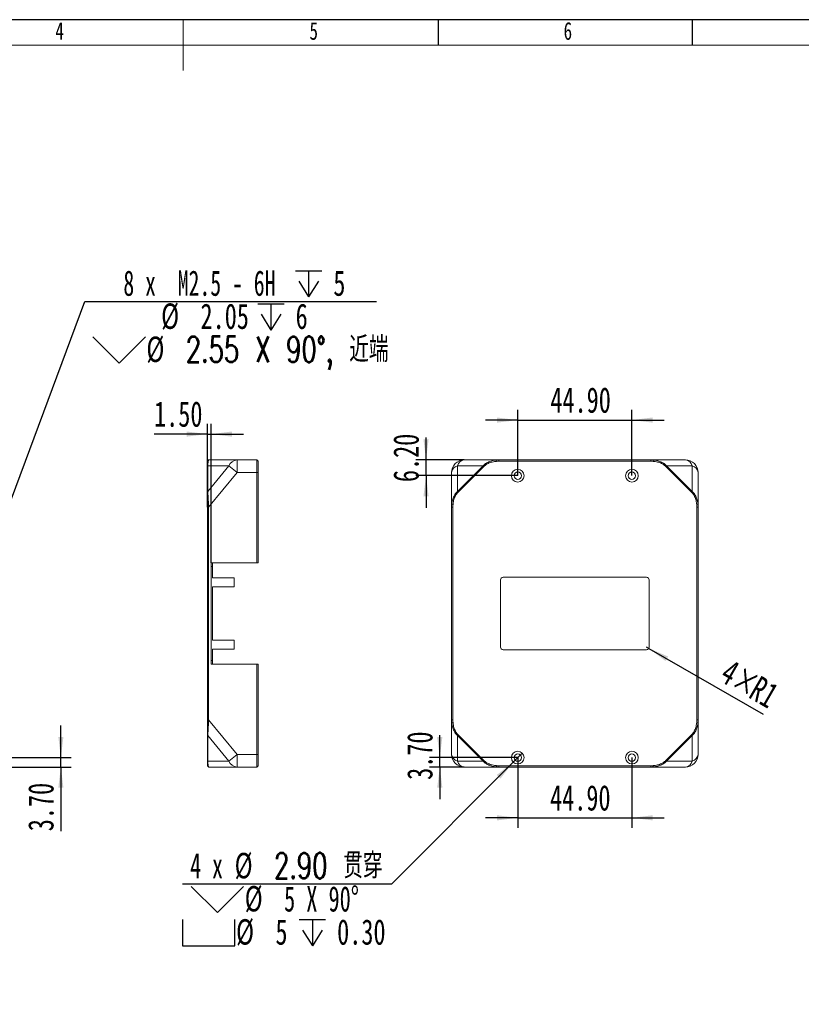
# Model space of a CAD drawing. Header units: millimetres. Extents: x -8 to 916, y -4 to 297.
# Tile 4 of 6: x 188 to 341, y 103 to 297. Entities that reach past the tile are written whole.
import ezdxf

# ---------------------------------------------------------------- set-up
doc = ezdxf.new("R2010")
doc.units = ezdxf.units.MM
for name, color, linetype in [('10', 7, 'Continuous'), ('5', 7, 'Continuous'), ('9', 7, 'Continuous')]:
    doc.layers.add(name, color=color, linetype=linetype)
doc.styles.add('SLDTEXTSTYLE0', font='TXT', dxfattribs={"width": 0.7, "bigfont": 'bigfont'})
doc.styles.add('SLDTEXTSTYLE1', font='TXT', dxfattribs={"width": 0.7})
doc.styles.add('SLDTEXTSTYLE4', font='TXT', dxfattribs={"width": 0.628571})
doc.styles.add('SLDTEXTSTYLE5', font='TXT', dxfattribs={"width": 0.633333})
doc.styles.add('SLDTEXTSTYLE6', font='TXT', dxfattribs={"width": 0.642857})
doc.dimstyles.new('SLDDIMSTYLE2', dxfattribs={"dimtxt": 5, "dimasz": 4.08, "dimexe": 0, "dimexo": 0.0625, "dimgap": 1.25, "dimtad": 2, "dimlfac": 2, "dimrnd": 1e-09, "dimzin": 4, "dimdsep": 46, "dimtxsty": 'SLDTEXTSTYLE1', "dimsah": 1, "dimcen": 0.09, "dimadec": 0, "dimazin": 1, "dimtfac": 1, "dimtmove": 0, "dimatfit": 0, "dimfxl": 0, "dimfrac": 2, "dimtolj": 1, "dimtzin": 12, "dimarcsym": 0})
doc.dimstyles.new('SLDDIMSTYLE3', dxfattribs={"dimtxt": 5, "dimasz": 4.08, "dimexe": 0, "dimexo": 0.0625, "dimgap": 1.25, "dimtad": 0, "dimtih": 1, "dimtoh": 1, "dimdec": 6, "dimlfac": 2, "dimrnd": 1e-09, "dimzin": 12, "dimdsep": 46, "dimtxsty": 'SLDTEXTSTYLE1', "dimblk1": 'NONE', "dimsah": 1, "dimcen": 0, "dimadec": 0, "dimazin": 3, "dimtfac": 1, "dimtmove": 0, "dimatfit": 3, "dimldrblk": 'NONE', "dimfxl": 0, "dimfrac": 2, "dimtolj": 1, "dimtzin": 12, "dimarcsym": 0})
doc.dimstyles.new('SLDDIMSTYLE5', dxfattribs={"dimtxt": 5, "dimasz": 4.08, "dimexe": 0, "dimexo": 0.0625, "dimgap": 1.25, "dimtad": 0, "dimtih": 1, "dimtoh": 1, "dimlfac": 2, "dimrnd": 1e-09, "dimzin": 4, "dimdsep": 46, "dimtxsty": 'SLDTEXTSTYLE1', "dimblk1": 'NONE', "dimsah": 1, "dimcen": 0, "dimadec": 0, "dimazin": 1, "dimtfac": 1, "dimtmove": 0, "dimatfit": 3, "dimldrblk": 'NONE', "dimfxl": 0, "dimfrac": 2, "dimtolj": 1, "dimtzin": 12, "dimarcsym": 0})
doc.dimstyles.new('SLDDIMSTYLE6', dxfattribs={"dimtxt": 5, "dimasz": 4.08, "dimexe": 0, "dimexo": 0.0625, "dimgap": 1.25, "dimtad": 2, "dimlfac": 2, "dimrnd": 1e-09, "dimzin": 12, "dimdsep": 46, "dimtxsty": 'SLDTEXTSTYLE1', "dimsah": 1, "dimcen": 0, "dimadec": 0, "dimazin": 3, "dimtfac": 1, "dimtofl": 0, "dimtmove": 0, "dimatfit": 3, "dimfxl": 0, "dimfrac": 2, "dimtolj": 1, "dimtzin": 12, "dimarcsym": 0})

# ---------------------------------------------------------------- blocks, each defined once
blk = doc.blocks.new('_D_4')
at = {"layer": '10'}
for p, q in [((195.79, 151.75), (195.79, 158.1)), ((173.68, 151.75), (197.79, 151.75)), ((195.79, 149.9), (195.79, 151.75)), ((184.21, 149.9), (197.79, 149.9)), ((195.79, 149.9), (195.79, 137.26))]:
    blk.add_line(p, q, dxfattribs=at)
for points in [[(195.79, 151.75), (196.3, 155.83), (195.29, 155.83)], [(195.79, 149.9), (195.29, 145.82), (196.3, 145.82)]]:
    blk.add_solid(points, dxfattribs=at)
at = {"layer": '10', "insert": (189.35, 137.26), "char_height": 5, "attachment_point": 1, "rotation": 90, "style": 'SLDTEXTSTYLE1'}
blk.add_mtext('3.70', dxfattribs=at)
blk = doc.blocks.new('SW_SYMBOL_HOLE_DEPTH')
at = {"layer": '10', "color": 0}
for p, q in [((0, 875), (800, 875)), ((400, 875), (400, 75)), ((100, 555), (400, 75)), ((700, 555), (400, 75))]:
    blk.add_line(p, q, dxfattribs=at)
blk = doc.blocks.new('SW_SYMBOL_HOLE_SINK')
at = {"layer": '10', "color": 0}
for p, q in [((0, 875), (800, 75)), ((800, 75), (1600, 875))]:
    blk.add_line(p, q, dxfattribs=at)
blk = doc.blocks.new('_D_6')
at = {"layer": '10'}
for p, q in [((182.63, 193.47), (200.52, 241.54)), ((200.52, 241.54), (257.9, 241.54)), ((182.19, 192.27), (182.63, 193.47))]:
    blk.add_line(p, q, dxfattribs=at)
blk.add_solid([(182.63, 193.47), (184.53, 197.11), (183.58, 197.47)], dxfattribs=at)
at = {"layer": '10', "xscale": 0.006445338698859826, "yscale": 0.006445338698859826, "zscale": 0.006445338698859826}
for name, p in [('SW_SYMBOL_HOLE_DEPTH', (241.96, 241.95)), ('SW_SYMBOL_HOLE_DEPTH', (234.54, 235.43)), ('SW_SYMBOL_HOLE_SINK', (202.1, 228.91))]:
    blk.add_blockref(name, p, dxfattribs=at)
at = {"layer": '10', "char_height": 5, "attachment_point": 1}
for s, insert, style in [('8 x  M2.5 - 6H', (208.09, 247.65), 'SLDTEXTSTYLE4'), ('5', (249.4, 247.65), 'SLDTEXTSTYLE1'), ('%%c', (215.52, 241.15), 'SLDTEXTSTYLE1'), ('2.05', (223.27, 241.13), 'SLDTEXTSTYLE1'), ('6', (241.98, 241.13), 'SLDTEXTSTYLE1'), ('%%c', (212.62, 234.63), 'SLDTEXTSTYLE1'), ('2.55 X 90\\M+1818B, \\M+18BDF\\M+1925B', (220.38, 234.61), 'SLDTEXTSTYLE0')]:
    blk.add_mtext(s, dxfattribs=dict(at, insert=insert, style=style))
blk = doc.blocks.new('_NONE')
blk = doc.blocks.new('_D_7')
at = {"layer": '10'}
for p, q in [((224.62, 201.04), (224.62, 217.43)), ((225.37, 190.12), (225.37, 217.43)), ((224.62, 215.43), (214.13, 215.43)), ((224.62, 215.43), (225.37, 215.43)), ((225.37, 215.43), (231.72, 215.43))]:
    blk.add_line(p, q, dxfattribs=at)
for points in [[(224.62, 215.43), (220.54, 215.94), (220.54, 214.92)], [(225.37, 215.43), (229.45, 214.92), (229.45, 215.94)]]:
    blk.add_solid(points, dxfattribs=at)
at = {"layer": '10', "insert": (214.13, 221.88), "char_height": 5, "attachment_point": 1, "style": 'SLDTEXTSTYLE1'}
blk.add_mtext('1.50', dxfattribs=at)
blk = doc.blocks.new('_D_9')
at = {"layer": '10'}
for p, q in [((285.69, 207.25), (285.69, 220.19)), ((308.14, 207.25), (308.14, 220.19)), ((285.69, 218.19), (279.34, 218.19)), ((285.69, 218.19), (308.14, 218.19)), ((308.14, 218.19), (314.49, 218.19))]:
    blk.add_line(p, q, dxfattribs=at)
for points in [[(285.69, 218.19), (281.61, 218.7), (281.61, 217.68)], [(308.14, 218.19), (312.22, 217.68), (312.22, 218.7)]]:
    blk.add_solid(points, dxfattribs=at)
at = {"layer": '10', "insert": (292.1, 224.64), "char_height": 5, "attachment_point": 1, "style": 'SLDTEXTSTYLE1'}
blk.add_mtext('44.90', dxfattribs=at)
blk = doc.blocks.new('_D_10')
at = {"layer": '10'}
for p, q in [((267.64, 210.35), (267.64, 214.74)), ((275.17, 210.35), (265.64, 210.35)), ((267.64, 207.25), (267.64, 210.35)), ((285.69, 207.25), (265.64, 207.25)), ((267.64, 207.25), (267.64, 200.9))]:
    blk.add_line(p, q, dxfattribs=at)
for points in [[(267.64, 210.35), (268.15, 214.43), (267.13, 214.43)], [(267.64, 207.25), (267.13, 203.17), (268.15, 203.17)]]:
    blk.add_solid(points, dxfattribs=at)
at = {"layer": '10', "insert": (261.2, 205.98), "char_height": 5, "attachment_point": 1, "rotation": 90, "style": 'SLDTEXTSTYLE1'}
blk.add_mtext('6.20', dxfattribs=at)
blk = doc.blocks.new('_D_11')
at = {"layer": '10'}
for p, q in [((285.69, 151.75), (285.69, 137.9)), ((308.14, 151.75), (308.14, 137.9)), ((285.69, 139.9), (279.34, 139.9)), ((285.69, 139.9), (308.14, 139.9)), ((308.14, 139.9), (314.49, 139.9))]:
    blk.add_line(p, q, dxfattribs=at)
for points in [[(285.69, 139.9), (281.61, 140.4), (281.61, 139.39)], [(308.14, 139.9), (312.22, 139.39), (312.22, 140.4)]]:
    blk.add_solid(points, dxfattribs=at)
at = {"layer": '10', "insert": (292.04, 146.34), "char_height": 5, "attachment_point": 1, "style": 'SLDTEXTSTYLE1'}
blk.add_mtext('44.90', dxfattribs=at)
blk = doc.blocks.new('_D_12')
at = {"layer": '10'}
for p, q in [((270.35, 151.75), (270.35, 156.14)), ((285.69, 151.75), (268.35, 151.75)), ((270.35, 149.9), (270.35, 151.75)), ((275.17, 149.9), (268.35, 149.9)), ((270.35, 149.9), (270.35, 143.55))]:
    blk.add_line(p, q, dxfattribs=at)
for points in [[(270.35, 151.75), (270.86, 155.83), (269.84, 155.83)], [(270.35, 149.9), (269.84, 145.82), (270.86, 145.82)]]:
    blk.add_solid(points, dxfattribs=at)
at = {"layer": '10', "insert": (263.91, 147.37), "char_height": 5, "attachment_point": 1, "rotation": 90, "style": 'SLDTEXTSTYLE1'}
blk.add_mtext('3.70', dxfattribs=at)
blk = doc.blocks.new('SW_SYMBOL_HOLE_SPOT')
at = {"layer": '10', "color": 0}
for p, q in [((0, 875), (0, 75)), ((1600, 75), (1600, 875)), ((0, 75), (1600, 75))]:
    blk.add_line(p, q, dxfattribs=at)
blk = doc.blocks.new('_D_13')
at = {"layer": '10'}
for p, q in [((286.58, 152.63), (284.81, 150.86)), ((284.81, 150.86), (260.82, 126.87)), ((260.82, 126.87), (219.74, 126.87))]:
    blk.add_line(p, q, dxfattribs=at)
blk.add_solid([(284.81, 150.86), (281.57, 148.34), (282.28, 147.62)], dxfattribs=at)
at = {"layer": '10', "xscale": 0.006445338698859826, "yscale": 0.006445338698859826, "zscale": 0.006445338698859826}
for name, p in [('SW_SYMBOL_HOLE_SINK', (221.44, 120.75)), ('SW_SYMBOL_HOLE_SPOT', (219.74, 114.23)), ('SW_SYMBOL_HOLE_DEPTH', (242.7, 114.23))]:
    blk.add_blockref(name, p, dxfattribs=at)
at = {"layer": '10', "char_height": 5, "attachment_point": 1}
for s, insert, style in [('4 x', (221.23, 132.98), 'SLDTEXTSTYLE5'), ('%%c', (229.98, 133), 'SLDTEXTSTYLE1'), ('2.90 贯\\M+190FA', (237.74, 132.98), 'SLDTEXTSTYLE0'), ('%%c', (231.96, 126.48), 'SLDTEXTSTYLE1'), ('5 X 90°', (239.71, 126.45), 'SLDTEXTSTYLE6'), ('%%c', (230.26, 119.95), 'SLDTEXTSTYLE1'), ('5', (238.01, 119.93), 'SLDTEXTSTYLE1'), ('0.30', (250.15, 119.93), 'SLDTEXTSTYLE1')]:
    blk.add_mtext(s, dxfattribs=dict(at, insert=insert, style=style))
blk = doc.blocks.new('_D_14')
at = {"layer": '10'}
for q in [(311.04, 173.5), (333.94, 160.27)]:
    blk.add_line((311.48, 173.25), q, dxfattribs=at)
blk.add_solid([(311.48, 173.25), (314.76, 170.77), (315.26, 171.65)], dxfattribs=at)
at = {"layer": '10', "char_height": 5, "attachment_point": 1, "rotation": 330, "style": 'SLDTEXTSTYLE1'}
for s, insert in [('4×', (327.67, 171.3)), ('R1', (333.36, 168.02))]:
    blk.add_mtext(s, dxfattribs=dict(at, insert=insert))

msp = doc.modelspace()

# ---------------------------------------------------------------- linework, layer by layer
at = {"color": 7, "linetype": 'Continuous', "lineweight": 15}
for p, q in [((224.85355582, 210.33691508), (224.61932849, 210.09529168)), ((224.86932849, 210.34529168), (230.48174391, 210.34529168)), ((230.48174391, 210.34529168), (230.48174391, 207.84529168)), ((230.48174391, 210.34529168), (234.36932849, 210.34529168)), ((234.36932849, 207.84529168), (234.36932849, 210.34529168)), ((234.61932849, 210.09529168), (234.36932849, 210.34529168)), ((234.61932849, 210.09529168), (234.61932849, 207.84529168)), ((275.16875357, 210.34529168), (281.97202842, 210.34529168)), ((281.97202842, 210.09529168), (281.97202842, 210.34529168)), ((281.97202842, 210.34529168), (311.86547872, 210.34529168)), ((311.86547872, 210.09529168), (281.97202842, 210.09529168)), ((311.86547872, 210.34529168), (318.66875357, 210.34529168)), ((311.86547872, 210.34529168), (311.86547872, 210.09529168)), ((224.70663065, 209.18748041), (224.61932849, 209.05326154)), ((224.61932849, 204.02496281), (224.61932849, 209.05326154)), ((224.70663065, 204.15918168), (228.85476547, 209.18748041)), ((224.70663065, 209.18748041), (224.70663065, 204.15918168)), ((228.85476547, 209.18748041), (224.70663065, 209.18748041)), ((230.48174391, 207.84529168), (224.86932849, 201.04201683)), ((230.48174391, 207.84529168), (228.85476547, 209.18748041)), ((234.36932849, 207.84529168), (230.48174391, 207.84529168)), ((234.36932849, 190.12029168), (234.36932849, 207.84529168)), ((234.61932849, 207.84529168), (234.36932849, 207.84529168)), ((234.61932849, 207.84529168), (234.61932849, 190.12029168)), ((272.66875357, 201.04201683), (272.66875357, 207.84529168)), ((273.82656484, 209.18748041), (273.82656484, 204.15918168)), ((278.85486357, 209.18748041), (273.82656484, 209.18748041)), ((273.82656484, 204.15918168), (278.85486357, 209.18748041)), ((278.98908245, 209.05326154), (273.96078371, 204.02496281)), ((278.98908245, 209.05326154), (278.85486357, 209.18748041)), ((314.98264357, 209.18748041), (314.84842469, 209.05326154)), ((319.87672343, 204.02496281), (314.84842469, 209.05326154)), ((320.0109423, 209.18748041), (314.98264357, 209.18748041)), ((314.98264357, 209.18748041), (320.0109423, 204.15918168)), ((320.0109423, 204.15918168), (320.0109423, 209.18748041)), ((321.16875357, 207.84529168), (321.16875357, 201.04201683)), ((224.70663065, 204.15918168), (224.61932849, 204.02496281)), ((273.96078371, 204.02496281), (273.82656484, 204.15918168)), ((320.0109423, 204.15918168), (319.87672343, 204.02496281)), ((224.86932849, 201.04201683), (224.61932849, 201.04201683)), ((224.61932849, 159.19856653), (224.61932849, 201.04201683)), ((224.86932849, 201.04201683), (224.86932849, 159.19856653)), ((272.91875357, 201.04201683), (272.66875357, 201.04201683)), ((272.66875357, 159.19856653), (272.66875357, 201.04201683)), ((272.91875357, 201.04201683), (272.91875357, 159.19856653)), ((321.16875357, 201.04201683), (320.91875357, 201.04201683)), ((320.91875357, 159.19856653), (320.91875357, 201.04201683)), ((321.16875357, 201.04201683), (321.16875357, 159.19856653)), ((225.36932849, 190.12029168), (234.36932849, 190.12029168)), ((225.36932849, 190.12029168), (225.36932849, 170.12029168)), ((225.61932849, 190.12029168), (225.61932849, 189.37029168)), ((234.61932849, 190.12029168), (234.36932849, 190.12029168)), ((225.61932849, 189.37029168), (225.36932849, 189.37029168)), ((225.61932849, 187.12029168), (225.61932849, 189.37029168)), ((229.86932849, 187.12029168), (225.61932849, 187.12029168)), ((229.86932849, 187.12029168), (229.86932849, 185.37029168)), ((282.29375357, 186.74529168), (282.29375357, 173.49529168)), ((311.04375357, 187.24529168), (282.79375357, 187.24529168)), ((311.54375357, 173.49529168), (311.54375357, 186.74529168)), ((229.86932849, 185.37029168), (225.61932849, 185.37029168)), ((225.61932849, 174.87029168), (225.61932849, 185.37029168)), ((229.86932849, 174.87029168), (225.61932849, 174.87029168)), ((229.86932849, 174.87029168), (229.86932849, 173.12029168)), ((229.86932849, 173.12029168), (225.61932849, 173.12029168)), ((225.61932849, 170.87029168), (225.61932849, 173.12029168)), ((282.79375357, 172.99529168), (311.04375357, 172.99529168)), ((225.36932849, 170.87029168), (225.61932849, 170.87029168)), ((225.61932849, 170.87029168), (225.61932849, 170.12029168)), ((225.36932849, 170.12029168), (234.36932849, 170.12029168)), ((234.36932849, 152.39529168), (234.36932849, 170.12029168)), ((234.36932849, 170.12029168), (234.61932849, 170.12029168)), ((234.61932849, 170.12029168), (234.61932849, 152.39529168)), ((224.86932849, 159.19856653), (224.61932849, 159.19856653)), ((224.86932849, 159.19856653), (230.48174391, 152.39529168)), ((272.91875357, 159.19856653), (272.66875357, 159.19856653)), ((272.66875357, 152.39529168), (272.66875357, 159.19856653)), ((321.16875357, 159.19856653), (320.91875357, 159.19856653)), ((321.16875357, 159.19856653), (321.16875357, 152.39529168)), ((224.70663065, 156.08140169), (224.61932849, 156.21562056)), ((224.61932849, 151.18732183), (224.61932849, 156.21562056)), ((228.85476547, 151.05310295), (224.70663065, 156.08140169)), ((224.70663065, 156.08140169), (224.70663065, 151.05310295)), ((273.96078371, 156.21562056), (273.82656484, 156.08140169)), ((273.82656484, 156.08140169), (273.82656484, 151.05310295)), ((278.85486357, 151.05310295), (273.82656484, 156.08140169)), ((273.96078371, 156.21562056), (278.98908245, 151.18732183)), ((314.84842469, 151.18732183), (319.87672343, 156.21562056)), ((320.0109423, 156.08140169), (314.98264357, 151.05310295)), ((320.0109423, 156.08140169), (319.87672343, 156.21562056)), ((320.0109423, 151.05310295), (320.0109423, 156.08140169)), ((224.70663065, 151.05310295), (224.61932849, 151.18732183)), ((230.48174391, 152.39529168), (228.85476547, 151.05310295)), ((230.48174391, 152.39529168), (234.36932849, 152.39529168)), ((230.48174391, 152.39529168), (230.48174391, 149.89529168)), ((234.36932849, 149.89529168), (234.36932849, 152.39529168)), ((234.36932849, 152.39529168), (234.61932849, 152.39529168)), ((234.61932849, 152.39529168), (234.61932849, 150.14529168)), ((278.98908245, 151.18732183), (278.85486357, 151.05310295)), ((314.98264357, 151.05310295), (314.84842469, 151.18732183)), ((224.61932849, 150.14529168), (224.85355582, 149.90366829)), ((224.70663065, 151.05310295), (228.85476547, 151.05310295)), ((230.48174391, 149.89529168), (224.86932849, 149.89529168)), ((234.36932849, 149.89529168), (230.48174391, 149.89529168)), ((234.36932849, 149.89529168), (234.61932849, 150.14529168)), ((273.82656484, 151.05310295), (278.85486357, 151.05310295)), ((281.97202842, 149.89529168), (275.16875357, 149.89529168)), ((281.97202842, 150.14529168), (281.97202842, 149.89529168)), ((281.97202842, 150.14529168), (311.86547872, 150.14529168)), ((311.86547872, 149.89529168), (281.97202842, 149.89529168)), ((311.86547872, 149.89529168), (311.86547872, 150.14529168)), ((318.66875357, 149.89529168), (311.86547872, 149.89529168)), ((314.98264357, 151.05310295), (320.0109423, 151.05310295))]:
    msp.add_line(p, q, dxfattribs=at)
for centre, radius in [((285.69375357, 207.24529168), 1.25), ((285.69375357, 207.24529168), 0.725), ((308.14375357, 207.24529168), 1.25), ((308.14375357, 207.24529168), 0.725), ((285.69375357, 151.74529168), 1.25), ((285.69375357, 151.74529168), 0.725), ((308.14375357, 151.74529168), 1.25), ((308.14375357, 151.74529168), 0.725)]:
    msp.add_circle(centre, radius, dxfattribs=at)
for centre, radius, start, end in [((230.59256513, 208.46752742), 1.88103163, 93.3775442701, 157.4962626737), ((275.16875357, 207.84529168), 2.5, 90, 180), ((275.36614468, 208.75959725), 1.59793306, 97.0958165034, 164.4682160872), ((318.47136246, 208.75959725), 1.59793306, 15.5317839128, 82.9041834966), ((318.66875357, 207.84529168), 2.5, 0, 90), ((274.254448, 207.64790058), 1.59793306, 105.5317839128, 172.9041834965), ((319.58305914, 207.64790058), 1.59793306, 7.0958165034, 74.4682160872), ((282.79375357, 186.74529168), 0.5, 90, 180), ((311.04375357, 186.74529168), 0.5, 0, 90), ((282.79375357, 173.49529168), 0.5, 180, 270), ((311.04375357, 173.49529168), 0.5, 270, 0), ((274.254448, 152.59268279), 1.59793306, 187.0958165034, 254.4682160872), ((275.16875357, 152.39529168), 2.5, 180, 270), ((318.66875357, 152.39529168), 2.5, 270, 0), ((319.58305914, 152.59268279), 1.59793306, 285.5317839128, 352.9041834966), ((230.59256513, 151.77305595), 1.88103163, 202.5037373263, 266.6224557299), ((275.36614468, 151.48098611), 1.59793306, 195.5317839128, 262.9041834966), ((318.47136246, 151.48098611), 1.59793306, 277.0958165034, 344.4682160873)]:
    msp.add_arc(centre, radius, start, end, dxfattribs=at)
for points, knots in [([(224.61932849, 209.05326154), (224.61932849, 209.07962613), (224.61932849, 209.13286627), (224.61932849, 209.20872281), (224.61932849, 209.29513977), (224.61932849, 209.38956846), (224.61932849, 209.52409609), (224.61932849, 209.67507327), (224.61932849, 209.82528191), (224.61932849, 209.94458471), (224.61932849, 210.0163142), (224.61932849, 210.0571075), (224.61932849, 210.07898353), (224.61932849, 210.09275163), (224.61932849, 210.0944442), (224.61932849, 210.09529168)], [0, 0, 0, 0, 0.0350367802, 0.07075258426, 0.10721526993, 0.16311788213, 0.22064569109, 0.34002614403, 0.46485272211, 0.59432113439, 0.72743346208, 0.79497634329, 0.86307945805, 0.93144296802, 1, 1, 1, 1]), ([(224.86932849, 210.34529168), (224.86697373, 210.34497582), (224.86293713, 210.34443435), (224.85489538, 210.33908625), (224.84519658, 210.32731649), (224.8332508, 210.30281696), (224.81758505, 210.25753713), (224.79851754, 210.17768698), (224.77663541, 210.04501427), (224.75619155, 209.87795716), (224.7404191, 209.70995293), (224.72885683, 209.56064698), (224.72083169, 209.44266648), (224.71338841, 209.31975438), (224.70885265, 209.23097309), (224.70663065, 209.18748041)], [0, 0, 0, 0, 0.0396269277, 0.0679296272, 0.1357104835, 0.2032023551, 0.2702644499, 0.4025234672, 0.5314973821, 0.6562995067, 0.7762274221, 0.8347922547, 0.8908664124, 0.9465370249, 1, 1, 1, 1]), ([(278.85486357, 209.18748041), (278.87571674, 209.20921569), (278.91785068, 209.25313193), (278.9844914, 209.31690716), (279.05442988, 209.3798811), (279.15170219, 209.46182544), (279.28080004, 209.56061528), (279.50215419, 209.70996615), (279.80443477, 209.87795123), (280.1960942, 210.04501594), (280.61534717, 210.1776865), (280.98066345, 210.2575372), (281.28080824, 210.30281695), (281.50970338, 210.3273165), (281.69542296, 210.3390859), (281.84969101, 210.34443422), (281.9269523, 210.34497575), (281.97202842, 210.34529168)], [0, 0, 0, 0, 0.0264621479, 0.0534668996, 0.0810250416, 0.109146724, 0.165213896, 0.223784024, 0.343710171, 0.4685104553, 0.5974824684, 0.7297395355, 0.7968006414, 0.8642915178, 0.9320713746, 0.9603687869, 1, 1, 1, 1]), ([(281.97202842, 210.09529168), (281.92274073, 210.09491436), (281.82423478, 210.09416025), (281.67664899, 210.08803864), (281.50524939, 210.07666088), (281.31068137, 210.05708449), (281.02361712, 210.01635181), (280.67429797, 209.9445777), (280.27327546, 209.82528594), (279.8985981, 209.67506435), (279.55614804, 209.49617838), (279.29834829, 209.32311993), (279.13599898, 209.19030551), (279.04999557, 209.11295938), (279.00929457, 209.07307041), (278.98908245, 209.05326154)], [0, 0, 0, 0, 0.045697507, 0.0913306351, 0.1369319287, 0.2049539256, 0.2725842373, 0.4057027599, 0.5351771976, 0.660009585, 0.7793955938, 0.8927829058, 0.9471662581, 0.9737627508, 1, 1, 1, 1]), ([(311.86547872, 210.34529168), (311.9105493, 210.34497582), (311.98781059, 210.34443435), (312.14207865, 210.33908625), (312.32780375, 210.32731649), (312.55669892, 210.30281696), (312.85684362, 210.25753713), (313.22216054, 210.17768698), (313.64141093, 210.04501427), (314.03307948, 209.87795716), (314.33532686, 209.70995293), (314.55673453, 209.56064698), (314.71059134, 209.44266648), (314.85312762, 209.31975438), (314.94005775, 209.23097309), (314.98264357, 209.18748041)], [0, 0, 0, 0, 0.0396269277, 0.0679296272, 0.1357104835, 0.2032023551, 0.2702644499, 0.4025234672, 0.5314973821, 0.6562995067, 0.7762274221, 0.8347922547, 0.8908664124, 0.9465370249, 1, 1, 1, 1]), ([(314.84842469, 209.05326154), (314.82134189, 209.07962613), (314.76665142, 209.13286627), (314.6792902, 209.20872281), (314.57147642, 209.29513977), (314.4401085, 209.38956846), (314.22794517, 209.52409609), (313.93888183, 209.67507327), (313.56423945, 209.82528191), (313.16320684, 209.94458471), (312.81397984, 210.0163142), (312.52691538, 210.0571075), (312.30791365, 210.07898353), (312.0871187, 210.09275163), (311.93942829, 210.0944442), (311.86547872, 210.09529168)], [0, 0, 0, 0, 0.0350367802, 0.07075258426, 0.10721526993, 0.16311788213, 0.22064569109, 0.34002614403, 0.46485272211, 0.59432113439, 0.72743346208, 0.79497634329, 0.86307945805, 0.93144296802, 1, 1, 1, 1]), ([(224.61932849, 201.04201683), (224.61932849, 201.09130452), (224.61932849, 201.18981047), (224.61932849, 201.33739627), (224.61932849, 201.50879586), (224.61932849, 201.70336389), (224.61932849, 201.99042814), (224.61932849, 202.33974729), (224.61932849, 202.74076979), (224.61932849, 203.11544715), (224.61932849, 203.45789721), (224.61932849, 203.71569697), (224.61932849, 203.87804627), (224.61932849, 203.96404968), (224.61932849, 204.00475068), (224.61932849, 204.02496281)], [0, 0, 0, 0, 0.045697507, 0.0913306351, 0.1369319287, 0.2049539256, 0.2725842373, 0.4057027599, 0.5351771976, 0.660009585, 0.7793955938, 0.8927829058, 0.9471662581, 0.9737627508, 1, 1, 1, 1]), ([(224.70663065, 204.15918168), (224.70771892, 204.13832851), (224.70991778, 204.09619458), (224.71339454, 204.02955385), (224.71704564, 203.95961538), (224.722125, 203.86234307), (224.72885811, 203.73324521), (224.74041782, 203.51189106), (224.75619189, 203.20961048), (224.77663532, 202.81795106), (224.79851756, 202.39869808), (224.81758504, 202.0333818), (224.8332508, 201.73323701), (224.84519659, 201.50434187), (224.85489508, 201.31862229), (224.86293685, 201.16435425), (224.86697345, 201.08709295), (224.86932849, 201.04201683)], [0, 0, 0, 0, 0.026462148, 0.0534668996, 0.0810250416, 0.109146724, 0.165213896, 0.223784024, 0.343710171, 0.4685104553, 0.5974824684, 0.7297395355, 0.7968006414, 0.8642915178, 0.9320713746, 0.9603687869, 1, 1, 1, 1]), ([(272.66875357, 201.04201683), (272.66906944, 201.08708741), (272.6696109, 201.1643487), (272.674959, 201.31861676), (272.68672876, 201.50434187), (272.71122829, 201.73323703), (272.75650812, 202.03338173), (272.83635827, 202.39869865), (272.96903099, 202.81794904), (273.13608809, 203.20961759), (273.30409232, 203.51186497), (273.45339827, 203.73327264), (273.57137878, 203.88712946), (273.69429087, 204.02966573), (273.78307216, 204.11659586), (273.82656484, 204.15918168)], [0, 0, 0, 0, 0.0396269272, 0.0679296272, 0.1357104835, 0.2032023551, 0.2702644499, 0.4025234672, 0.5314973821, 0.6562995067, 0.7762274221, 0.8347922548, 0.8908664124, 0.946537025, 1, 1, 1, 1]), ([(273.96078371, 204.02496281), (273.93441912, 203.99788001), (273.88117898, 203.94318954), (273.80532244, 203.85582831), (273.71890548, 203.74801453), (273.62447679, 203.61664661), (273.48994916, 203.40448328), (273.33897198, 203.11541995), (273.18876334, 202.74077756), (273.06946054, 202.33974495), (272.99773105, 201.99051795), (272.95693776, 201.7034535), (272.93506173, 201.48445176), (272.92129362, 201.26365681), (272.91960105, 201.11596641), (272.91875357, 201.04201683)], [0, 0, 0, 0, 0.0350367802, 0.0707525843, 0.1072152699, 0.1631178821, 0.2206456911, 0.340026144, 0.4648527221, 0.5943211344, 0.7274334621, 0.7949763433, 0.8630794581, 0.931442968, 1, 1, 1, 1]), ([(320.91875357, 201.04201683), (320.91837625, 201.09130452), (320.91762214, 201.18981047), (320.91150053, 201.33739627), (320.90012277, 201.50879586), (320.88054638, 201.70336389), (320.8398137, 201.99042814), (320.76803959, 202.33974729), (320.64874783, 202.74076979), (320.49852624, 203.11544715), (320.31964027, 203.45789721), (320.14658182, 203.71569697), (320.01376739, 203.87804627), (319.93642127, 203.96404968), (319.8965323, 204.00475068), (319.87672343, 204.02496281)], [0, 0, 0, 0, 0.045697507, 0.0913306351, 0.1369319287, 0.2049539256, 0.2725842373, 0.4057027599, 0.5351771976, 0.660009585, 0.7793955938, 0.8927829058, 0.9471662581, 0.9737627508, 1, 1, 1, 1]), ([(320.0109423, 204.15918168), (320.03267758, 204.13832851), (320.07659382, 204.09619458), (320.14036905, 204.02955385), (320.20334299, 203.95961538), (320.28528733, 203.86234307), (320.38407717, 203.73324521), (320.53342803, 203.51189106), (320.70141312, 203.20961048), (320.86847783, 202.81795106), (321.00114839, 202.39869808), (321.08099908, 202.0333818), (321.12627884, 201.73323701), (321.15077838, 201.50434187), (321.16254779, 201.31862229), (321.16789611, 201.16435425), (321.16843763, 201.08709295), (321.16875357, 201.04201683)], [0, 0, 0, 0, 0.026462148, 0.0534668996, 0.0810250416, 0.109146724, 0.165213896, 0.223784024, 0.343710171, 0.4685104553, 0.5974824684, 0.7297395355, 0.7968006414, 0.8642915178, 0.9320713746, 0.9603687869, 1, 1, 1, 1]), ([(224.61932849, 156.21562056), (224.61932849, 156.24270336), (224.61932849, 156.29739383), (224.61932849, 156.38475506), (224.61932849, 156.49256883), (224.61932849, 156.62393676), (224.61932849, 156.83610009), (224.61932849, 157.12516342), (224.61932849, 157.49980581), (224.61932849, 157.90083842), (224.61932849, 158.25006542), (224.61932849, 158.53712987), (224.61932849, 158.7561316), (224.61932849, 158.97692656), (224.61932849, 159.12461696), (224.61932849, 159.19856653)], [0, 0, 0, 0, 0.0350367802, 0.0707525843, 0.1072152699, 0.1631178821, 0.2206456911, 0.340026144, 0.4648527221, 0.5943211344, 0.7274334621, 0.7949763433, 0.8630794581, 0.931442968, 1, 1, 1, 1]), ([(224.86932849, 159.19856653), (224.86697373, 159.15349596), (224.86293713, 159.07623466), (224.85489538, 158.9219666), (224.84519658, 158.7362415), (224.8332508, 158.50734634), (224.81758505, 158.20720163), (224.79851754, 157.84188471), (224.77663541, 157.42263432), (224.75619155, 157.03096577), (224.7404191, 156.72871839), (224.72885683, 156.50731072), (224.72083169, 156.35345391), (224.71338841, 156.21091763), (224.70885265, 156.12398751), (224.70663065, 156.08140169)], [0, 0, 0, 0, 0.0396269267, 0.0679296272, 0.1357104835, 0.2032023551, 0.2702644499, 0.4025234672, 0.5314973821, 0.6562995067, 0.7762274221, 0.8347922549, 0.8908664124, 0.9465370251, 1, 1, 1, 1]), ([(273.82656484, 156.08140169), (273.80482956, 156.10225486), (273.76091332, 156.14438879), (273.69713809, 156.21102951), (273.63416415, 156.28096799), (273.55221981, 156.3782403), (273.45342997, 156.50733816), (273.30407911, 156.7286923), (273.13609402, 157.03097289), (272.96902931, 157.42263231), (272.83635875, 157.84188528), (272.75650806, 158.20720156), (272.71122831, 158.50734635), (272.68672876, 158.7362415), (272.67495935, 158.92196107), (272.66961103, 159.07622912), (272.66906951, 159.15349041), (272.66875357, 159.19856653)], [0, 0, 0, 0, 0.026462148, 0.0534668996, 0.0810250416, 0.109146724, 0.1652138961, 0.223784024, 0.343710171, 0.4685104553, 0.5974824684, 0.7297395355, 0.7968006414, 0.8642915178, 0.9320713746, 0.9603687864, 1, 1, 1, 1]), ([(272.91875357, 159.19856653), (272.91913089, 159.14927884), (272.919885, 159.05077289), (272.92600661, 158.9031871), (272.93738437, 158.73178751), (272.95696076, 158.53721948), (272.99769344, 158.25015523), (273.06946755, 157.90083608), (273.18875931, 157.49981357), (273.3389809, 157.12513621), (273.51786688, 156.78268616), (273.69092532, 156.5248864), (273.82373975, 156.36253709), (273.90108587, 156.27653368), (273.94097484, 156.23583268), (273.96078371, 156.21562056)], [0, 0, 0, 0, 0.045697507, 0.0913306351, 0.1369319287, 0.2049539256, 0.2725842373, 0.4057027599, 0.5351771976, 0.660009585, 0.7793955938, 0.8927829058, 0.9471662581, 0.9737627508, 1, 1, 1, 1]), ([(319.87672343, 156.21562056), (319.90308802, 156.24270336), (319.95632816, 156.29739383), (320.0321847, 156.38475506), (320.11860166, 156.49256883), (320.21303035, 156.62393676), (320.34755798, 156.83610009), (320.49853516, 157.12516342), (320.6487438, 157.49980581), (320.7680466, 157.90083842), (320.83977609, 158.25006542), (320.88056939, 158.53712987), (320.90244541, 158.7561316), (320.91621352, 158.97692656), (320.91790609, 159.12461696), (320.91875357, 159.19856653)], [0, 0, 0, 0, 0.0350367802, 0.0707525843, 0.1072152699, 0.1631178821, 0.2206456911, 0.340026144, 0.4648527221, 0.5943211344, 0.7274334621, 0.7949763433, 0.8630794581, 0.931442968, 1, 1, 1, 1]), ([(321.16875357, 159.19856653), (321.16843771, 159.15349596), (321.16789624, 159.07623466), (321.16254814, 158.9219666), (321.15077838, 158.7362415), (321.12627885, 158.50734634), (321.08099902, 158.20720163), (321.00114887, 157.84188471), (320.86847615, 157.42263432), (320.70141905, 157.03096577), (320.53341482, 156.72871839), (320.38410887, 156.50731072), (320.26612837, 156.35345391), (320.14321627, 156.21091763), (320.05443498, 156.12398751), (320.0109423, 156.08140169)], [0, 0, 0, 0, 0.0396269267, 0.0679296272, 0.1357104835, 0.2032023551, 0.2702644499, 0.4025234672, 0.5314973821, 0.6562995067, 0.7762274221, 0.8347922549, 0.8908664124, 0.9465370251, 1, 1, 1, 1]), ([(224.61932849, 150.14529168), (224.61932849, 150.145669), (224.61932849, 150.14642311), (224.61932849, 150.15254473), (224.61932849, 150.16392249), (224.61932849, 150.18349888), (224.61932849, 150.22423156), (224.61932849, 150.29600566), (224.61932849, 150.41529742), (224.61932849, 150.56551901), (224.61932849, 150.74440499), (224.61932849, 150.91746343), (224.61932849, 151.05027786), (224.61932849, 151.12762399), (224.61932849, 151.16751295), (224.61932849, 151.18732183)], [0, 0, 0, 0, 0.045697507, 0.0913306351, 0.1369319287, 0.2049539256, 0.2725842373, 0.4057027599, 0.5351771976, 0.660009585, 0.7793955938, 0.8927829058, 0.9471662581, 0.9737627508, 1, 1, 1, 1]), ([(278.98908245, 151.18732183), (279.01616525, 151.16095723), (279.07085572, 151.1077171), (279.15821694, 151.03186055), (279.26603072, 150.9454436), (279.39739864, 150.8510149), (279.60956198, 150.71648728), (279.89862531, 150.5655101), (280.27326769, 150.41530145), (280.6743003, 150.29599866), (281.02352731, 150.22426916), (281.31059176, 150.18347587), (281.52959349, 150.16159984), (281.75038844, 150.14783174), (281.89807885, 150.14613916), (281.97202842, 150.14529168)], [0, 0, 0, 0, 0.0350367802, 0.0707525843, 0.1072152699, 0.1631178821, 0.2206456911, 0.340026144, 0.4648527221, 0.5943211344, 0.7274334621, 0.7949763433, 0.8630794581, 0.931442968, 1, 1, 1, 1]), ([(311.86547872, 150.14529168), (311.91476641, 150.145669), (312.01327236, 150.14642311), (312.16085816, 150.15254473), (312.33225775, 150.16392249), (312.52682577, 150.18349888), (312.81389002, 150.22423156), (313.16320918, 150.29600566), (313.56423168, 150.41529742), (313.93890904, 150.56551901), (314.2813591, 150.74440499), (314.53915885, 150.91746343), (314.70150816, 151.05027786), (314.78751157, 151.12762399), (314.82821257, 151.16751295), (314.84842469, 151.18732183)], [0, 0, 0, 0, 0.045697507, 0.0913306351, 0.1369319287, 0.2049539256, 0.2725842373, 0.4057027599, 0.5351771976, 0.660009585, 0.7793955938, 0.8927829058, 0.9471662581, 0.9737627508, 1, 1, 1, 1]), ([(224.70663065, 151.05310295), (224.70771892, 151.03136767), (224.70991778, 150.98745143), (224.71339454, 150.9236762), (224.71704564, 150.86070226), (224.722125, 150.77875793), (224.72885811, 150.67996808), (224.74041782, 150.53061722), (224.75619189, 150.36263214), (224.77663532, 150.19556742), (224.79851756, 150.06289686), (224.81758504, 149.98304617), (224.8332508, 149.93776642), (224.84519659, 149.91326687), (224.85489508, 149.90149746), (224.86293685, 149.89614914), (224.86697345, 149.89560762), (224.86932849, 149.89529168)], [0, 0, 0, 0, 0.026462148, 0.0534668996, 0.0810250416, 0.109146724, 0.1652138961, 0.223784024, 0.343710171, 0.4685104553, 0.5974824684, 0.7297395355, 0.7968006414, 0.8642915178, 0.9320713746, 0.960368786, 1, 1, 1, 1]), ([(281.97202842, 149.89529168), (281.92695784, 149.89560755), (281.84969655, 149.89614901), (281.69542849, 149.90149711), (281.50970339, 149.91326687), (281.28080822, 149.93776641), (280.98066352, 149.98304623), (280.6153466, 150.06289638), (280.19609621, 150.1955691), (279.80442766, 150.36262621), (279.50218028, 150.53063044), (279.28077261, 150.67993638), (279.1269158, 150.79791689), (278.98437952, 150.92082899), (278.89744939, 151.00961028), (278.85486357, 151.05310295)], [0, 0, 0, 0, 0.0396269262, 0.0679296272, 0.1357104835, 0.2032023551, 0.2702644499, 0.4025234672, 0.5314973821, 0.6562995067, 0.7762274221, 0.8347922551, 0.8908664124, 0.9465370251, 1, 1, 1, 1]), ([(314.98264357, 151.05310295), (314.9617904, 151.03136767), (314.91965646, 150.98745143), (314.85301574, 150.9236762), (314.78307726, 150.86070226), (314.68580495, 150.77875793), (314.5567071, 150.67996808), (314.33535295, 150.53061722), (314.03307237, 150.36263214), (313.64141295, 150.19556742), (313.22215997, 150.06289686), (312.85684369, 149.98304617), (312.5566989, 149.93776642), (312.32780376, 149.91326687), (312.14208418, 149.90149746), (311.98781613, 149.89614914), (311.91055484, 149.89560762), (311.86547872, 149.89529168)], [0, 0, 0, 0, 0.026462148, 0.0534668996, 0.0810250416, 0.109146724, 0.1652138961, 0.223784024, 0.343710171, 0.4685104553, 0.5974824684, 0.7297395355, 0.7968006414, 0.8642915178, 0.9320713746, 0.960368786, 1, 1, 1, 1])]:
    msp.add_open_spline(points, degree=3, knots=knots, dxfattribs=at)
at = {"layer": '5', "lineweight": 15}
msp.add_line((219.8705406, 297), (219.8705406, 287), dxfattribs=at)
at = {"layer": '5'}
for p, q in [((270, 297), (270, 292)), ((320, 297), (320, 292))]:
    msp.add_line(p, q, dxfattribs=at)
at = {"layer": '5', "color": 7, "lineweight": 15}
msp.add_line((415, 292), (25, 292), dxfattribs=at)
at = {"layer": '9', "color": 7}
msp.add_line((420, 297), (0, 297), dxfattribs=at)

# ---------------------------------------------------------------- texts
at = {"layer": '10', "char_height": 3.5, "attachment_point": 2, "style": 'SLDTEXTSTYLE1'}
for s, insert in [('4', (195.54444444, 296.54267083)), ('5', (245.54444444, 296.54267083)), ('6', (295.54687502, 296.54267083))]:
    msp.add_mtext(s, dxfattribs=dict(at, insert=insert))

# ---------------------------------------------------------------- dimensions: what is measured, and where the dimension line sits
at = {"layer": '10'}
dim = msp.add_diameter_dim_2p(p1=(182.18562072, 192.27280288), p2=(182.63020314, 193.46778048), text='8 x  M2.5 - 6H {\\fGDT;x} 5\\P%%c 2.05 {\\fGDT;x} 6\\P{\\fGDT;w}%%c 2.55 X 90°, 近端', dimstyle='SLDDIMSTYLE3', override={"dimpost": '<>'}, dxfattribs=at)
dim.commit()
dim.dimension.update_dxf_attribs({"geometry": '_D_6', "text_midpoint": (230.00073575, 237.94920891), "dimtype": 163})
for base, p1, p2, picture, middle in [((308.14375357, 218.19213345), (285.69375357, 207.24529168), (308.14375357, 207.24529168), '_D_9', (297.57932296, 218.19213345)), ((225.36932849, 215.43256362), (224.61932849, 201.04201683), (225.36932849, 190.12029168), '_D_7', (218.51537078, 215.43256362)), ((308.14375357, 139.89516668), (285.69375357, 151.74529168), (308.14375357, 151.74529168), '_D_11', (297.52194611, 139.89516668))]:
    dim = msp.add_linear_dim(base=base, p1=p1, p2=p2, dimstyle='SLDDIMSTYLE2', dxfattribs=at)
    dim.commit()
    dim.dimension.update_dxf_attribs({"geometry": picture, "text_midpoint": middle, "dimtype": 160})
for base, p1, p2, picture, middle in [((267.64231384, 210.34529168), (285.69375357, 207.24529168), (275.16875357, 210.34529168), '_D_10', (267.64231384, 210.36011263)), ((270.3520857, 151.74529168), (275.16875357, 149.89529168), (285.69375357, 151.74529168), '_D_12', (270.3520857, 151.75498704)), ((195.79393826, 151.74529168), (184.20791193, 149.89529168), (173.68291193, 151.74529168), '_D_4', (195.79393826, 141.64000081))]:
    dim = msp.add_linear_dim(base=base, p1=p1, p2=p2, angle=90, dimstyle='SLDDIMSTYLE2', dxfattribs=at)
    dim.commit()
    dim.dimension.update_dxf_attribs({"geometry": picture, "text_midpoint": middle, "dimtype": 160})
dim = msp.add_radius_dim(center=(311.04375357, 173.49529168), mpoint=(311.47676627, 173.24529168), text='4×<>', dimstyle='SLDDIMSTYLE6', dxfattribs=at)
dim.commit()
dim.dimension.update_dxf_attribs({"geometry": '_D_14', "text_midpoint": (329.3949025, 162.90026668), "dimtype": 164})
dim = msp.add_diameter_dim_2p(p1=(286.57754535, 152.62926684), p2=(284.80996179, 150.86131652), text='4 x <> 贯穿\\P{\\fGDT;w}%%c 5 X 90°\\P{\\fGDT;v}%%c 5 {\\fGDT;x} 0.30', dimstyle='SLDDIMSTYLE5', dxfattribs=at)
dim.commit()
dim.dimension.update_dxf_attribs({"geometry": '_D_13', "text_midpoint": (239.48444731, 123.26947865), "dimtype": 163})

doc.saveas('drawing.dxf')
